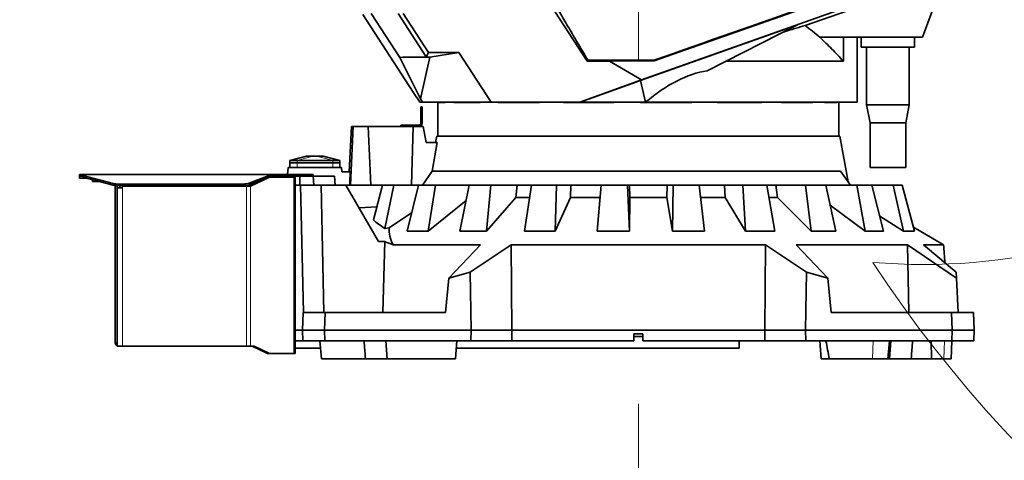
# Model space of a CAD drawing. Header units: millimetres. Extents: x 0 to 14900, y 0 to 10500.
# Tile 4 of 48: x 2740 to 3845, y 4431 to 4925. Entities that reach past the tile are written whole.
import ezdxf

# ---------------------------------------------------------------- set-up
doc = ezdxf.new("R2010")
doc.units = ezdxf.units.MM
doc.header["$LTSCALE"] = 25
doc.styles.add('SLDTEXTSTYLE0', font='TXT', dxfattribs={"width": 0.605})
doc.dimstyles.new('SLDDIMSTYLE0', dxfattribs={"dimtxt": 87.5, "dimasz": 87.5, "dimexe": 0, "dimexo": 0.0625, "dimgap": 21.875, "dimtad": 1, "dimdec": 0, "dimrnd": 1e-09, "dimzin": 12, "dimdsep": 46, "dimtxsty": 'SLDTEXTSTYLE0', "dimsah": 1, "dimcen": 0.09, "dimadec": 0, "dimazin": 3, "dimtfac": 1, "dimtofl": 0, "dimtmove": 0, "dimatfit": 3, "dimfxl": 1, "dimfrac": 2, "dimtolj": 1, "dimtzin": 12, "dimarcsym": 0})
doc.dimstyles.new('SLDDIMSTYLE1', dxfattribs={"dimtxt": 87.5, "dimasz": 87.5, "dimexe": 0, "dimexo": 0.0625, "dimgap": 21.875, "dimtad": 0, "dimtih": 1, "dimtoh": 1, "dimdec": 0, "dimrnd": 1e-09, "dimzin": 12, "dimdsep": 46, "dimtxsty": 'SLDTEXTSTYLE0', "dimsah": 1, "dimcen": 0.09, "dimadec": 0, "dimazin": 3, "dimtfac": 1, "dimtofl": 0, "dimtmove": 0, "dimatfit": 3, "dimfxl": 1, "dimfrac": 2, "dimtolj": 1, "dimtzin": 12, "dimarcsym": 0})

# ---------------------------------------------------------------- blocks, each defined once
blk = doc.blocks.new('_D')
at = {"color": 7, "linetype": 'Continuous', "lineweight": 0}
for p, q in [((2082.1, 5274.6), (2082.1, 3707.1)), ((3433.9, 4493.9), (3433.9, 3707.1)), ((2082.1, 3744.6), (3433.9, 3744.6))]:
    blk.add_line(p, q, dxfattribs=at)
at = {"color": 7, "linetype": 'Continuous', "lineweight": 18}
for points in [[(2082.1, 3744.6), (2169.6, 3732.1), (2169.6, 3757.1)], [(3433.9, 3744.6), (3346.4, 3757.1), (3346.4, 3732.1)]]:
    blk.add_solid(points, dxfattribs=at)
at = {"color": 7, "linetype": 'Continuous', "lineweight": 18, "insert": (2624.3, 3857.4), "char_height": 87.5, "attachment_point": 1, "style": 'SLDTEXTSTYLE0'}
blk.add_mtext('1352', dxfattribs=at)
blk = doc.blocks.new('_D_1')
at = {"color": 7, "linetype": 'Continuous', "lineweight": 0}
for p, q in [((1327.5, 5750), (1327.5, 3457.1)), ((3433.9, 4045.8), (3433.9, 3457.1)), ((1327.5, 3494.6), (3433.9, 3494.6))]:
    blk.add_line(p, q, dxfattribs=at)
at = {"color": 7, "linetype": 'Continuous', "lineweight": 18}
for points in [[(1327.5, 3494.6), (1415, 3482.1), (1415, 3507.1)], [(3433.9, 3494.6), (3346.4, 3507.1), (3346.4, 3482.1)]]:
    blk.add_solid(points, dxfattribs=at)
at = {"color": 7, "linetype": 'Continuous', "lineweight": 18, "insert": (2247, 3607.4), "char_height": 87.5, "attachment_point": 1, "style": 'SLDTEXTSTYLE0'}
blk.add_mtext('2106', dxfattribs=at)
blk = doc.blocks.new('_D_2')
at = {"color": 7, "linetype": 'Continuous', "lineweight": 0}
for p, q in [((4428, 5274.6), (4428, 3674.6)), ((3433.9, 4045.8), (3433.9, 3674.6)), ((4428, 3712.1), (3433.9, 3712.1))]:
    blk.add_line(p, q, dxfattribs=at)
at = {"color": 7, "linetype": 'Continuous', "lineweight": 18}
for points in [[(3433.9, 3712.1), (3521.4, 3699.6), (3521.4, 3724.6)], [(4428, 3712.1), (4340.5, 3724.6), (4340.5, 3699.6)]]:
    blk.add_solid(points, dxfattribs=at)
at = {"color": 7, "linetype": 'Continuous', "lineweight": 18, "insert": (3830.7, 3824.9), "char_height": 87.5, "attachment_point": 1, "style": 'SLDTEXTSTYLE0'}
blk.add_mtext('994', dxfattribs=at)
blk = doc.blocks.new('_D_3')
at = {"color": 7, "linetype": 'Continuous', "lineweight": 0}
for p, q in [((6281.4, 5372.6), (6281.4, 3420.5)), ((3433.9, 4045.8), (3433.9, 3420.5)), ((6281.4, 3458), (3433.9, 3458))]:
    blk.add_line(p, q, dxfattribs=at)
at = {"color": 7, "linetype": 'Continuous', "lineweight": 18}
for points in [[(3433.9, 3458), (3521.4, 3445.5), (3521.4, 3470.5)], [(6281.4, 3458), (6193.9, 3470.5), (6193.9, 3445.5)]]:
    blk.add_solid(points, dxfattribs=at)
at = {"color": 7, "linetype": 'Continuous', "lineweight": 18, "insert": (4723.9, 3570.8), "char_height": 87.5, "attachment_point": 1, "style": 'SLDTEXTSTYLE0'}
blk.add_mtext('2848', dxfattribs=at)
blk = doc.blocks.new('_D_5')
at = {"color": 7, "linetype": 'Continuous', "lineweight": 0}
for p, q in [((3803.9, 7856.4), (6724.2, 7856.4)), ((6686.7, 7856.4), (6686.7, 4544.6)), ((3932.7, 4544.6), (6724.2, 4544.6))]:
    blk.add_line(p, q, dxfattribs=at)
at = {"color": 7, "linetype": 'Continuous', "lineweight": 18}
for points in [[(6686.7, 7856.4), (6674.2, 7768.9), (6699.2, 7768.9)], [(6686.7, 4544.6), (6699.2, 4632.1), (6674.2, 4632.1)]]:
    blk.add_solid(points, dxfattribs=at)
at = {"color": 7, "linetype": 'Continuous', "lineweight": 18, "insert": (6573.9, 6066.8), "char_height": 87.5, "attachment_point": 1, "rotation": 90, "style": 'SLDTEXTSTYLE0'}
blk.add_mtext('3312', dxfattribs=at)

msp = doc.modelspace()

# ---------------------------------------------------------------- linework, layer by layer
at = {"color": 7, "linetype": 'Continuous', "lineweight": 35}
for p, q in [((3818.4838619, 5085.8578334), (3752.8725798, 4905.5923172)), ((3451.4665994, 4879.161723), (3734.6599151, 4978.8503123)), ((3743.3652557, 4966.3643585), (3437.492621, 4857.8248861)), ((3620.9979916, 4918.8083546), (3746.5215311, 4962.5961826)), ((3376.3634824, 4878.7566635), (3335.1763836, 4942.1792339)), ((3124.536926, 4931.1436749), (3185.2898881, 4837.5923172)), ((3166.111522, 4882.9898215), (3133.9642254, 4932.4923172)), ((3164.3627714, 4932.4923172), (3195.9464985, 4883.8576425)), ((3170.0082238, 4932.4923172), (3198.5172171, 4888.5923172)), ((3612.4083057, 4919.6659886), (3436.2913651, 4857.1705652)), ((3511.2165486, 4867.9978212), (3612.4083057, 4919.6659886)), ((3664.0296662, 4905.5923172), (3637.6111688, 4905.5923172)), ((3664.0296662, 4878.6623011), (3664.0296662, 4905.5923172)), ((3752.8725798, 4905.5923172), (3664.0296662, 4905.5923172)), ((3679.3725798, 4905.5923172), (3679.3725798, 4832.5923172)), ((3683.9225798, 4905.5923172), (3683.9225798, 4894.5923172)), ((3743.8225798, 4894.5923172), (3743.8225798, 4905.5923172)), ((3195.9464985, 4883.8576425), (3169.6917863, 4883.4563548)), ((3198.5172171, 4888.5923172), (3195.9464985, 4883.8576425)), ((3232.3382532, 4888.5923172), (3198.5172171, 4888.5923172)), ((3232.3382532, 4888.5923172), (3200.0045032, 4883.4563548)), ((3268.7050785, 4832.5923172), (3232.3382532, 4888.5923172)), ((3743.8225798, 4894.5923172), (3683.9225798, 4894.5923172)), ((3689.8725798, 4894.5923172), (3689.8725798, 4829.5923172)), ((3737.8725798, 4829.5923172), (3737.8725798, 4894.5923172)), ((3169.6917863, 4883.4563548), (3166.111522, 4882.9898215)), ((3166.111522, 4882.9898215), (3189.3872957, 4836.364102)), ((3200.0045032, 4883.4563548), (3169.6917863, 4883.4563548)), ((3200.0045032, 4883.4563548), (3189.3872957, 4836.364102)), ((3377.1094043, 4880.1304808), (3376.3634824, 4878.7566635)), ((3376.3634824, 4878.7566635), (3401.3834101, 4878.7566635)), ((3401.3834101, 4878.7566635), (3451.4665994, 4879.161723)), ((3401.3834101, 4878.7566635), (3437.492621, 4857.8248861)), ((3451.3669538, 4879.7669106), (3433.8725798, 4879.7669106)), ((3451.3669538, 4879.7669106), (3451.4665994, 4879.161723)), ((3664.0296662, 4878.6623011), (3532.1028606, 4878.6623011)), ((3437.492621, 4857.8248861), (3368.1667078, 4832.5923172)), ((3436.2913651, 4857.1705652), (3368.7631838, 4832.5923172)), ((3441.8751081, 4832.5923172), (3436.2913651, 4857.1705652)), ((3185.2898881, 4837.5923172), (3185.5398445, 4837.5923172)), ((3188.7868825, 4832.5923172), (3185.5398445, 4837.5923172)), ((3188.5763303, 4832.5923172), (3188.5763303, 4832.9165391)), ((3188.5763303, 4832.5923172), (3188.7868825, 4832.5923172)), ((3188.7868825, 4832.5923172), (3191.8367214, 4832.5923172)), ((3189.3872957, 4836.364102), (3191.8367214, 4832.5923172)), ((3191.8367214, 4832.5923172), (3268.7050785, 4832.5923172)), ((3208.8725798, 4832.5923172), (3208.8725798, 4794.5923172)), ((3208.8860825, 4832.4097775), (3208.8860825, 4832.5923172)), ((3209.0704725, 4832.5923172), (3208.8860825, 4832.4097775)), ((3217.037481, 4832.4097775), (3208.8860825, 4832.4097775)), ((3217.037481, 4832.4097775), (3217.037481, 4832.5923172)), ((3226.9554613, 4832.4097775), (3226.9554613, 4832.5923172)), ((3227.1490083, 4832.5923172), (3226.9554613, 4832.4097775)), ((3256.5281086, 4832.4097775), (3226.9554613, 4832.4097775)), ((3256.5281086, 4832.4097775), (3256.5281086, 4832.5923172)), ((3368.1667078, 4832.5923172), (3268.7050785, 4832.5923172)), ((3276.5260956, 4832.4097775), (3276.5260956, 4832.5923172)), ((3276.6993339, 4832.5923172), (3276.5260956, 4832.4097775)), ((3323.0178243, 4832.4097775), (3276.5260956, 4832.4097775)), ((3323.0178243, 4832.4097775), (3323.0178243, 4832.5923172)), ((3350.0513058, 4832.4097775), (3350.0513058, 4832.5923172)), ((3350.1778614, 4832.5923172), (3350.0513058, 4832.4097775)), ((3406.3841716, 4832.4097775), (3350.0513058, 4832.4097775)), ((3368.7631838, 4832.5923172), (3368.1667078, 4832.5923172)), ((3368.7631838, 4832.5923172), (3441.8751081, 4832.5923172)), ((3406.3841716, 4832.4097775), (3406.3444629, 4832.5923172)), ((3406.3841716, 4832.4097775), (3406.3841716, 4832.5923172)), ((3436.3375451, 4832.4097775), (3436.3375451, 4832.5923172)), ((3436.3981511, 4832.5923172), (3436.3375451, 4832.4097775)), ((3493.9353798, 4832.4097775), (3436.3375451, 4832.4097775)), ((3679.3725798, 4832.5923172), (3441.8751081, 4832.5923172)), ((3493.9353798, 4832.4097775), (3493.9353798, 4832.5923172)), ((3522.2485158, 4832.4097775), (3522.2485158, 4832.5923172)), ((3572.3425713, 4832.4097775), (3522.2485158, 4832.4097775)), ((3572.3425713, 4832.4097775), (3572.3425713, 4832.5923172)), ((3594.7050514, 4832.4097775), (3594.7050514, 4832.5923172)), ((3629.6689617, 4832.4097775), (3594.7050514, 4832.4097775)), ((3629.6689617, 4832.4097775), (3629.6689617, 4832.5923172)), ((3642.6763011, 4832.4097775), (3642.6763011, 4832.5923172)), ((3657.1871279, 4832.4097775), (3642.6763011, 4832.4097775)), ((3657.1871279, 4832.4097775), (3657.1871279, 4832.5923172)), ((3658.8725798, 4794.5923172), (3658.8725798, 4832.5923172)), ((3689.8725798, 4829.5923172), (3693.8725798, 4809.5923172)), ((3737.8725798, 4829.5923172), (3689.8725798, 4829.5923172)), ((3733.8725798, 4809.5923172), (3737.8725798, 4829.5923172)), ((3189.8725798, 4827.5923172), (3191.3725798, 4827.5923172)), ((3189.8725798, 4825.0923172), (3189.8725798, 4827.5923172)), ((3191.3725798, 4825.0923172), (3189.8725798, 4825.0923172)), ((3189.8725798, 4809.0923172), (3189.8725798, 4825.0923172)), ((3191.3725798, 4827.5923172), (3191.3725798, 4825.0923172)), ((3191.3725798, 4809.0923172), (3191.3725798, 4825.0923172)), ((3167.3725798, 4805.5923172), (3167.3725798, 4807.0923172)), ((3167.3725798, 4807.0923172), (3171.3725798, 4807.0923172)), ((3171.3725798, 4807.0923172), (3171.3725798, 4805.5923172)), ((3171.3725798, 4807.0923172), (3187.8725798, 4807.0923172)), ((3693.8725798, 4809.5923172), (3693.8725798, 4759.5923172)), ((3733.8725798, 4809.5923172), (3693.8725798, 4809.5923172)), ((3733.8725798, 4759.5923172), (3733.8725798, 4809.5923172)), ((3111.8725798, 4805.5923172), (3109.199783, 4754.5923172)), ((3110.8735279, 4739.5923172), (3113.9456981, 4805.5923172)), ((3111.8725798, 4805.5923172), (3113.9456981, 4805.5923172)), ((3113.9456981, 4805.5923172), (3130.8400449, 4805.5923172)), ((3133.4987629, 4739.5923172), (3130.8400449, 4805.5923172)), ((3130.8400449, 4805.5923172), (3181.0984351, 4805.5923172)), ((3179.2512132, 4739.5923172), (3181.0984351, 4805.5923172)), ((3181.0984351, 4805.5923172), (3192.3834455, 4805.5923172)), ((3195.6480339, 4787.5923172), (3192.3834455, 4805.5923172)), ((3208.0254792, 4787.5923172), (3195.6480339, 4787.5923172)), ((3208.0254792, 4787.5923172), (3202.5909289, 4755.3492413)), ((3207.5705637, 4794.5923172), (3206.3362748, 4787.5923172)), ((3207.5705637, 4794.5923172), (3660.1745958, 4794.5923172)), ((3669.2038052, 4743.3851265), (3660.1745958, 4794.5923172)), ((3042.8625798, 4759.5923172), (3042.8625798, 4764.5923172)), ((3042.8625798, 4764.5923172), (3050.8625798, 4764.5923172)), ((3061.3725798, 4772.0923172), (3042.8725798, 4767.0923172)), ((3042.8725798, 4767.0923172), (3050.8725798, 4767.0923172)), ((3042.8725798, 4767.0923172), (3042.8725798, 4764.5923172)), ((3050.8625798, 4764.5923172), (3090.8825798, 4764.5923172)), ((3050.8725798, 4767.0923172), (3090.8725798, 4767.0923172)), ((3061.3725815, 4772.0923172), (3061.625216, 4772.0923172)), ((3061.625216, 4772.0923172), (3068.6962838, 4772.0923172)), ((3068.6962838, 4772.0923172), (3073.0488757, 4772.0923172)), ((3073.0488757, 4772.0923172), (3080.1199435, 4772.0923172)), ((3080.1199435, 4772.0923172), (3080.3725798, 4772.0923172)), ((3098.8725798, 4767.0923172), (3080.3725798, 4772.0923172)), ((3090.8725798, 4767.0923172), (3098.8725798, 4767.0923172)), ((3090.8825798, 4764.5923172), (3098.8825798, 4764.5923172)), ((3098.8725798, 4767.0923172), (3098.8725798, 4764.5923172)), ((3098.8825798, 4764.5923172), (3098.8825798, 4759.5923172)), ((2806.8725798, 4749.5923172), (2806.8725798, 4751.5923172)), ((2806.8725798, 4751.5923172), (2809.6805763, 4751.5923172)), ((2809.6805763, 4751.5923172), (2810.5294672, 4751.2175484)), ((2809.6805763, 4751.5923172), (3021.8725798, 4751.5923172)), ((2809.6805763, 4751.5923172), (2809.6805763, 4749.5923172)), ((3021.8725798, 4751.5923172), (3021.8725798, 4749.5923172)), ((3021.8725798, 4751.5923172), (3055.9436476, 4751.5923172)), ((3040.3131653, 4751.5923172), (3040.8725798, 4759.5923172)), ((3100.8725798, 4759.5923172), (3040.8725798, 4759.5923172)), ((3055.9436476, 4751.5923172), (3058.8725798, 4751.5923172)), ((3058.8725798, 4751.5923172), (3058.8725798, 4749.5923172)), ((3058.8725798, 4751.5923172), (3061.8015119, 4751.5923172)), ((3061.8015119, 4751.5923172), (3065.9436476, 4751.5923172)), ((3065.9436476, 4751.5923172), (3068.8725798, 4751.5923172)), ((3068.8725798, 4751.5923172), (3068.8725798, 4749.5923172)), ((3101.2222138, 4754.5923172), (3100.8725798, 4759.5923172)), ((3110.6214009, 4754.5923172), (3101.2222138, 4754.5923172)), ((3191.7408492, 4739.5923172), (3202.5909289, 4755.3492413)), ((3202.5909289, 4755.3492413), (3660.802677, 4755.3492413)), ((3660.802677, 4755.3492413), (3671.8670926, 4739.5923172)), ((3733.8725798, 4759.5923172), (3693.8725798, 4759.5923172)), ((2809.6805763, 4749.5923172), (2806.8725798, 4749.5923172)), ((2806.8725798, 4747.5923172), (2806.8725798, 4749.5923172)), ((2814.6328392, 4747.5923172), (2806.8725798, 4747.5923172)), ((2809.6805763, 4749.5923172), (2810.5294672, 4749.4049328)), ((2810.5294672, 4749.4049328), (2810.5294672, 4751.2175484)), ((2816.272601, 4748.9220449), (2844.4405526, 4741.4818632)), ((2816.272601, 4747.1094293), (2844.4405526, 4739.6692476)), ((2821.3475798, 4745.7689426), (2821.3475798, 4743.5123172)), ((2829.8909888, 4743.5123172), (2821.3475798, 4743.5123172)), ((2849.740542, 4740.8394762), (2990.4308303, 4740.8394762)), ((3010.3290098, 4745.1708734), (2996.3737847, 4738.5923172)), ((2997.1462597, 4741.9342027), (3021.3833538, 4751.2175484)), ((2997.1462597, 4740.1215872), (3021.3833538, 4749.4049328)), ((3019.1640127, 4748.3357337), (2998.4951051, 4738.5923172)), ((3019.2617652, 4748.5923172), (3020.2820467, 4748.5923172)), ((3047.1139001, 4748.5923172), (3020.2820467, 4748.5923172)), ((3021.3833538, 4749.4049328), (3021.3833538, 4751.2175484)), ((3021.3833538, 4749.4049328), (3021.8725798, 4749.5923172)), ((3021.8725798, 4749.5923172), (3055.9436476, 4749.5923172)), ((3045.8712594, 4749.5923172), (3045.8712594, 4748.5923172)), ((3047.1139001, 4748.5923172), (3048.8712594, 4748.5923172)), ((3048.8498163, 4749.5923172), (3048.8498163, 4748.5923172)), ((3048.8712594, 4749.5923172), (3048.8712594, 4748.5923172)), ((3048.8712594, 4748.5923172), (3048.8712594, 4550.5923172)), ((3053.8725798, 4749.5923172), (3053.8725798, 4739.5923172)), ((3058.8725798, 4749.5923172), (3055.9436476, 4749.5923172)), ((3061.8015119, 4749.5923172), (3058.8725798, 4749.5923172)), ((3061.8015119, 4749.5923172), (3065.9436476, 4749.5923172)), ((3068.8725798, 4749.5923172), (3065.9436476, 4749.5923172)), ((3069.7474664, 4739.5923172), (3068.8725798, 4749.5923172)), ((3092.8725798, 4749.5923172), (3068.8725798, 4749.5923172)), ((3093.7474664, 4739.5923172), (3092.8725798, 4749.5923172)), ((2846.8725798, 4738.6964785), (2846.8725798, 4739.2043958)), ((2846.8725798, 4738.6964785), (2846.8725798, 4562.5923172)), ((2848.8725798, 4739.0428099), (2848.8725798, 4738.6964785)), ((2848.8725798, 4738.6964785), (2848.8725798, 4562.5923172)), ((2848.8725798, 4736.5923172), (2853.8725798, 4736.5923172)), ((2849.740542, 4739.0268607), (2990.4308303, 4739.0268607)), ((2851.8725798, 4739.0268607), (2851.8725798, 4736.5923172)), ((2994.2524644, 4738.5923172), (2855.8725798, 4738.5923172)), ((2994.2524644, 4738.5923172), (2998.4951051, 4738.5923172)), ((3048.8725798, 4739.5923172), (3048.8725798, 4576.5923172)), ((3048.8725798, 4739.5923172), (3054.8725798, 4739.5923172)), ((3054.8725798, 4739.5923172), (3057.9768256, 4596.5923172)), ((3077.8602286, 4739.5923172), (3054.8725798, 4739.5923172)), ((3080.9644745, 4596.5923172), (3077.8602286, 4739.5923172)), ((3105.7884142, 4739.5923172), (3077.8602286, 4739.5923172)), ((3142.3472342, 4676.2705835), (3105.7884142, 4739.5923172)), ((3105.7884142, 4739.5923172), (3146.9550235, 4739.5923172)), ((3146.9550235, 4739.5923172), (3136.5061413, 4700.5583834)), ((3159.5264121, 4739.5923172), (3146.9550235, 4739.5923172)), ((3149.2064304, 4691.0384844), (3159.5264121, 4739.5923172)), ((3159.5264121, 4739.5923172), (3187.111959, 4739.5923172)), ((3187.111959, 4739.5923172), (3174.4770701, 4687.9867981)), ((3206.2326018, 4739.5923172), (3187.111959, 4739.5923172)), ((3197.9227728, 4687.9867981), (3206.2326018, 4739.5923172)), ((3206.2326018, 4739.5923172), (3244.0852229, 4739.5923172)), ((3244.0852229, 4739.5923172), (3233.4881625, 4687.9867981)), ((3268.4520798, 4739.5923172), (3244.0852229, 4739.5923172)), ((3263.3667647, 4687.9867981), (3268.4520798, 4739.5923172)), ((3268.4520798, 4739.5923172), (3297.8008782, 4739.5923172)), ((3296.4162837, 4725.5524967), (3297.8008782, 4739.5923172)), ((3297.8008782, 4739.5923172), (3313.9890953, 4739.5923172)), ((3313.9921817, 4739.5923172), (3306.1551218, 4687.9867981)), ((3341.9446915, 4739.5923172), (3313.9921817, 4739.5923172)), ((3340.4304461, 4687.9867981), (3341.9446915, 4739.5923172)), ((3341.9446915, 4739.5923172), (3358.2544781, 4739.5923172)), ((3357.8419109, 4725.5524967), (3358.2544781, 4739.5923172)), ((3358.2544781, 4739.5923172), (3392.0517813, 4739.5923172)), ((3392.0687914, 4739.5923172), (3387.5258148, 4687.9867981)), ((3421.7020369, 4739.5923172), (3392.0687914, 4739.5923172)), ((3421.7020369, 4739.5923172), (3423.8613267, 4739.5923172)), ((3423.8620546, 4687.9867981), (3421.7020369, 4739.5923172)), ((3424.4489026, 4725.5524967), (3423.8613267, 4739.5923172)), ((3423.8613267, 4739.5923172), (3466.0533169, 4739.5923172)), ((3465.7980271, 4725.5524967), (3466.0533169, 4739.5923172)), ((3466.0533169, 4739.5923172), (3472.9942602, 4739.5923172)), ((3472.9942602, 4739.5923172), (3472.0549632, 4687.9867981)), ((3502.2887846, 4739.5923172), (3472.9942602, 4739.5923172)), ((3507.9758637, 4687.9867981), (3502.2887846, 4739.5923172)), ((3502.3294354, 4739.5923172), (3530.4279772, 4739.5923172)), ((3531.1710326, 4725.5524967), (3530.4279772, 4739.5923172)), ((3530.4279772, 4739.5923172), (3551.2536511, 4739.5923172)), ((3551.2536511, 4739.5923172), (3553.9820453, 4687.9867981)), ((3578.2130811, 4739.5923172), (3551.2536511, 4739.5923172)), ((3587.0396566, 4687.9867981), (3578.2130811, 4739.5923172)), ((3578.3083695, 4739.5923172), (3588.2225467, 4739.5923172)), ((3589.9133095, 4725.5524967), (3588.2225467, 4739.5923172)), ((3588.2225467, 4739.5923172), (3621.5137161, 4739.5923172)), ((3621.5137161, 4739.5923172), (3627.7238658, 4687.9867981)), ((3644.3008109, 4739.5923172), (3621.5137161, 4739.5923172)), ((3655.6653662, 4687.9867981), (3644.3008109, 4739.5923172)), ((3644.3008109, 4739.5923172), (3678.9863476, 4739.5923172)), ((3678.9863476, 4739.5923172), (3688.2550415, 4687.9867981)), ((3696.0482045, 4739.5923172), (3678.9863476, 4739.5923172)), ((3709.176264, 4687.9867981), (3696.0482045, 4739.5923172)), ((3696.0482045, 4739.5923172), (3719.754881, 4739.5923172)), ((3719.754881, 4739.5923172), (3731.4504729, 4687.9867981)), ((3729.9287625, 4739.5923172), (3719.754881, 4739.5923172)), ((3743.9256707, 4687.9867981), (3729.9287625, 4739.5923172)), ((3240.5734676, 4722.4907862), (3197.9227728, 4687.9867981)), ((3296.4162837, 4725.5524967), (3263.3667647, 4687.9867981)), ((3311.7979693, 4725.5524967), (3296.4162837, 4725.5524967)), ((3357.8419109, 4725.5524967), (3340.4304461, 4687.9867981)), ((3390.8041226, 4725.5524967), (3357.8419109, 4725.5524967)), ((3424.4489026, 4725.5524967), (3423.8620546, 4687.9867981)), ((3465.7980271, 4725.5524967), (3424.4489026, 4725.5524967)), ((3472.0549632, 4687.9867981), (3465.7980271, 4725.5524967)), ((3531.1710326, 4725.5524967), (3503.8834456, 4725.5524967)), ((3553.9820453, 4687.9867981), (3531.1710326, 4725.5524967)), ((3589.9133095, 4725.5524967), (3580.7107146, 4725.5524967)), ((3627.7238658, 4687.9867981), (3589.9133095, 4725.5524967)), ((3140.4789403, 4715.3995854), (3120.5156367, 4714.0840195)), ((3179.5000639, 4708.5025467), (3154.3514937, 4691.8280976)), ((3688.2550415, 4687.9867981), (3649.240184, 4717.1630268)), ((3731.4504729, 4687.9867981), (3704.8912946, 4704.8307247)), ((3154.3514937, 4691.8280976), (3149.2064304, 4691.0384844)), ((3174.4770701, 4687.9867981), (3197.9227728, 4687.9867981)), ((3233.4881625, 4687.9867981), (3263.3667647, 4687.9867981)), ((3306.1551218, 4687.9867981), (3340.4304461, 4687.9867981)), ((3387.5258148, 4687.9867981), (3423.8620546, 4687.9867981)), ((3472.0549632, 4687.9867981), (3507.9758637, 4687.9867981)), ((3553.9820453, 4687.9867981), (3587.0396566, 4687.9867981)), ((3627.7238658, 4687.9867981), (3655.6653662, 4687.9867981)), ((3688.2550415, 4687.9867981), (3709.176264, 4687.9867981)), ((3731.4504729, 4687.9867981), (3743.9256707, 4687.9867981)), ((3742.7056792, 4692.4848125), (3776.497907, 4672.6826462)), ((3142.3472342, 4676.2705835), (3149.3959032, 4676.2705835)), ((3147.2608185, 4596.5923172), (3149.3959032, 4676.2705835)), ((3158.5667582, 4672.6826462), (3256.5857634, 4672.6826462)), ((3256.5857634, 4672.6826462), (3221.0748419, 4635.0270581)), ((3244.9966745, 4641.9835458), (3291.2111245, 4672.6826462)), ((3291.8726317, 4576.5923172), (3291.2111245, 4672.6826462)), ((3291.2111245, 4672.6826462), (3576.534035, 4672.6826462)), ((3576.534035, 4672.6826462), (3622.748485, 4641.9835458)), ((3611.1593961, 4672.6826462), (3736.0383542, 4672.6826462)), ((3646.6703176, 4635.0270581), (3611.1593961, 4672.6826462)), ((3736.0383542, 4672.6826462), (3790.8101448, 4635.0270581)), ((3736.0383542, 4672.6826462), (3737.4108338, 4596.5923172)), ((3753.8452031, 4672.6826462), (3776.497907, 4672.6826462)), ((3790.4455707, 4641.9835458), (3753.8452031, 4672.6826462)), ((3221.0748419, 4635.0270581), (3244.9966745, 4641.9835458)), ((3244.9966745, 4641.9835458), (3246.1371617, 4576.5923172)), ((3622.748485, 4641.9835458), (3621.6079979, 4576.5923172)), ((3622.748485, 4641.9835458), (3646.6703176, 4635.0270581)), ((3790.8101448, 4635.0270581), (3790.4455707, 4641.9835458)), ((3221.0748419, 4635.0270581), (3217.4982738, 4596.5923172)), ((3646.6703176, 4635.0270581), (3650.2468857, 4596.5923172)), ((3790.8101448, 4635.0270581), (3792.8244242, 4596.5923172)), ((3056.8725798, 4576.5923172), (3057.9207353, 4596.5923172)), ((3057.9207353, 4596.5923172), (3082.30674, 4596.5923172)), ((3082.30674, 4596.5923172), (3081.8725798, 4576.5923172)), ((3082.30674, 4596.5923172), (3217.4982738, 4596.5923172)), ((3650.2468857, 4596.5923172), (3785.4384195, 4596.5923172)), ((3785.8725798, 4576.5923172), (3785.4384195, 4596.5923172)), ((3785.4384195, 4596.5923172), (3809.8244242, 4596.5923172)), ((3809.8244242, 4596.5923172), (3810.8725798, 4576.5923172)), ((3056.8725798, 4576.5923172), (3048.8725798, 4576.5923172)), ((3048.8725798, 4576.5923172), (3048.8725798, 4564.5923172)), ((3057.5014731, 4564.5923172), (3056.8725798, 4576.5923172)), ((3081.8725798, 4576.5923172), (3056.8725798, 4576.5923172)), ((3081.8725798, 4576.5923172), (3246.1371617, 4576.5923172)), ((3081.8725798, 4576.5923172), (3082.1330759, 4564.5923172)), ((3246.1371617, 4576.5923172), (3245.9278699, 4564.5923172)), ((3246.1371617, 4576.5923172), (3291.8726317, 4576.5923172)), ((3291.7887929, 4564.5923172), (3291.8726317, 4576.5923172)), ((3291.8726317, 4576.5923172), (3575.8725278, 4576.5923172)), ((3575.8725278, 4576.5923172), (3621.6079979, 4576.5923172)), ((3575.8725278, 4576.5923172), (3575.9563666, 4564.5923172)), ((3621.6079979, 4576.5923172), (3621.8172896, 4564.5923172)), ((3621.6079979, 4576.5923172), (3785.8725798, 4576.5923172)), ((3785.6120836, 4564.5923172), (3785.8725798, 4576.5923172)), ((3810.8725798, 4576.5923172), (3785.8725798, 4576.5923172)), ((3810.8725798, 4576.5923172), (3810.2436864, 4564.5923172)), ((3048.8725798, 4564.5923172), (3057.5014731, 4564.5923172)), ((3082.1330759, 4564.5923172), (3057.5014731, 4564.5923172)), ((3076.5312436, 4564.5923172), (3078.2810169, 4544.5923172)), ((3245.9278699, 4564.5923172), (3082.1330759, 4564.5923172)), ((3150.3680082, 4564.5923172), (3152.1177814, 4544.5923172)), ((3228.6182349, 4544.5923172), (3230.3680082, 4564.5923172)), ((3291.7887929, 4564.5923172), (3245.9278699, 4564.5923172)), ((3291.7887929, 4564.5923172), (3428.8725798, 4564.5923172)), ((3428.8725798, 4572.5923172), (3438.8725798, 4572.5923172)), ((3428.8725798, 4572.5923172), (3428.8725798, 4564.5923172)), ((3438.8725798, 4569.5923172), (3428.8725798, 4569.5923172)), ((3438.8725798, 4564.5923172), (3438.8725798, 4572.5923172)), ((3438.8725798, 4564.5923172), (3575.9563666, 4564.5923172)), ((3546.8725798, 4564.5923172), (3546.8725798, 4556.4923172)), ((3621.8172896, 4564.5923172), (3575.9563666, 4564.5923172)), ((3785.6120836, 4564.5923172), (3621.8172896, 4564.5923172)), ((3637.3771514, 4564.5923172), (3639.1269246, 4544.5923172)), ((3713.8219898, 4544.5923172), (3715.7296652, 4564.5923172)), ((3715.6273781, 4544.5923172), (3717.3771514, 4564.5923172)), ((3762.5754599, 4564.5923172), (3762.8265639, 4544.5923172)), ((3784.7727533, 4544.5923172), (3785.8209089, 4564.5923172)), ((3810.2436864, 4564.5923172), (3785.6120836, 4564.5923172)), ((2848.8725798, 4559.1282156), (2848.8725798, 4558.5923172)), ((2854.8725798, 4558.5923172), (2848.8725798, 4558.5923172)), ((2848.8847018, 4562.3724511), (2848.8847018, 4559.1212452)), ((2994.2524644, 4558.5923172), (2854.8725798, 4558.5923172)), ((2998.4951051, 4558.5923172), (2994.2524644, 4558.5923172)), ((3002.7377458, 4558.5923172), (2998.4951051, 4558.5923172)), ((3000.6164254, 4558.5923172), (3017.0426923, 4550.8489007)), ((3002.7377458, 4558.5923172), (3019.1640127, 4550.8489007)), ((3077.2399018, 4556.4923172), (3048.8712594, 4556.4923172)), ((3546.8725798, 4556.4923172), (3229.65935, 4556.4923172)), ((3020.2820467, 4550.5923172), (3018.1607263, 4550.5923172)), ((3020.2820467, 4550.5923172), (3047.1139001, 4550.5923172)), ((3048.8712594, 4550.5923172), (3047.1139001, 4550.5923172)), ((3127.7015856, 4544.5923172), (3078.2810169, 4544.5923172)), ((3127.4465099, 4547.4828553), (3127.6993992, 4544.5923172)), ((3152.1177814, 4544.5923172), (3127.6993992, 4544.5923172)), ((3228.6182349, 4544.5923172), (3152.1177814, 4544.5923172)), ((3648.162754, 4544.5923172), (3639.1269246, 4544.5923172)), ((3648.162754, 4544.5923172), (3696.5981911, 4544.5923172)), ((3696.5981911, 4544.5923172), (3713.8219898, 4544.5923172)), ((3715.6273781, 4544.5923172), (3713.8219898, 4544.5923172)), ((3740.0457603, 4544.5923172), (3715.6273781, 4544.5923172)), ((3762.8265639, 4544.5923172), (3740.0435739, 4544.5923172)), ((3740.0457603, 4544.5923172), (3740.2986497, 4547.4828553)), ((3762.8265639, 4544.5923172), (3776.7393893, 4544.5923172)), ((3776.7393893, 4544.5923172), (3784.7727533, 4544.5923172))]:
    msp.add_line(p, q, dxfattribs=at)
at = {"color": 8, "linetype": 'Continuous', "lineweight": 18}
for p, q in [((3433.8725798, 4879.7669106), (3433.8725798, 4943.9625138)), ((3042.8725798, 4767.0923172), (3061.625216, 4772.0923172)), ((3050.8625798, 4764.5923172), (3050.8625798, 4759.5923172)), ((3050.8725798, 4767.0923172), (3068.6962838, 4772.0923172)), ((3050.8725798, 4767.0923172), (3050.8725798, 4764.5923172)), ((3090.8725798, 4767.0923172), (3073.0488757, 4772.0923172)), ((3098.8725798, 4767.0923172), (3080.1199435, 4772.0923172)), ((3090.8725798, 4767.0923172), (3090.8725798, 4764.5923172)), ((3090.8825798, 4759.5923172), (3090.8825798, 4764.5923172)), ((3055.9436476, 4749.5923172), (3055.9436476, 4751.5923172)), ((3061.8015119, 4751.5923172), (3061.8015119, 4749.5923172)), ((3065.9436476, 4749.5923172), (3065.9436476, 4751.5923172)), ((2810.5294672, 4751.2175484), (3021.3833538, 4751.2175484)), ((2816.272601, 4748.9220449), (2816.272601, 4747.1094293)), ((2844.4405526, 4739.6692476), (2844.4405526, 4741.4818632)), ((2849.740542, 4740.8394762), (2849.740542, 4739.0268607)), ((2990.4308303, 4739.0268607), (2990.4308303, 4740.8394762)), ((2997.1462597, 4741.9342027), (2997.1462597, 4740.1215872)), ((3019.1640127, 4748.3357337), (3018.5918732, 4748.3357337)), ((3044.9925798, 4749.5923172), (3044.9925798, 4748.5923172)), ((3047.1139001, 4748.5923172), (3047.1139001, 4550.5923172)), ((2848.8725798, 4738.6964785), (2846.8725798, 4738.6964785)), ((2854.8725798, 4739.0268607), (2854.8725798, 4737.5923172)), ((2854.8725798, 4737.5923172), (2854.8725798, 4558.5923172)), ((2994.2524644, 4739.3476501), (2994.2524644, 4738.5923172)), ((2994.2524644, 4738.5923172), (2994.2524644, 4558.5923172)), ((2996.3737847, 4739.8541494), (2996.3737847, 4738.5923172)), ((2998.4951051, 4738.5923172), (2998.4951051, 4558.5923172)), ((3696.5981911, 4544.5923172), (3697.2357096, 4564.5923172)), ((3776.7393893, 4544.5923172), (3777.571375, 4564.5923172)), ((2848.8725798, 4562.5923172), (2846.8725798, 4562.5923172)), ((3017.0426923, 4550.8489007), (3019.1640127, 4550.8489007))]:
    msp.add_line(p, q, dxfattribs=at)
at = {"color": 7, "linetype": 'Continuous', "lineweight": 35, "flags": 128}
msp.add_lwpolyline([(3576.534035, 4672.6826462), (3576.205498, 4624.5499148), (3575.8725278, 4576.5923172)], dxfattribs=at)
at = {"color": 7, "linetype": 'Continuous', "lineweight": 18}
for centre, radius, start, end in [((3753.8725798, 5324.5923172), 1671.7300171, 98.5950103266, 211.4049896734), ((3753.8725798, 5324.5923172), 674.1037546, 265.1673008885, 55.1673008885), ((4874.5916151, 5422.6425278), 1406.789341, 213.1733009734, 5)]:
    msp.add_arc(centre, radius, start, end, dxfattribs=at)
at = {"color": 7, "linetype": 'Continuous', "lineweight": 35}
for centre, radius, start, end in [((3187.8725798, 4809.0923172), 2, 270, 0), ((3187.8725798, 4809.0923172), 3.5, 270, 0), ((2821.6532456, 4770.7160535), 22.4483885, 240.2955052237, 256.1317806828), ((2821.6532456, 4768.9034379), 22.4483885, 240.2955052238, 256.1317806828), ((2849.6060864, 4761.9150308), 21.0759834, 255.8127887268, 270.3655248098), ((2990.7269934, 4760.1674514), 19.3302441, 269.1221238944, 289.3953193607), ((3020.2935005, 4745.9782628), 2.6140795, 90.2510462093, 115.5995446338), ((2849.6060864, 4760.1024152), 21.0759834, 255.8127887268, 270.3655248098), ((2855.8725798, 4737.5923172), 1, 90, 179.9999999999), ((2990.7269934, 4758.3548358), 19.3302441, 269.1221238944, 289.3953193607), ((2850.8725798, 4562.5923172), 4, 180, 240.2002947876), ((2850.8725798, 4562.5923172), 2, 179.9999999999, 186.3114570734), ((3018.1721801, 4553.2063716), 2.6140795, 244.4004553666, 269.7489537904), ((3020.2935005, 4553.2063716), 2.6140795, 244.4004553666, 269.7489537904)]:
    msp.add_arc(centre, radius, start, end, dxfattribs=at)
for centre, major_axis, ratio, start_param, end_param in [((1440.3519055, 4248.6724402), (3243.7011487, 1094.9241264), 0.0167612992, 5.3754299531, 5.4451560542), ((3433.8725798, 4254.4458289), (104.6578472, 613.4239628), 0.3620241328, 0.1198980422, 0.4078012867), ((3433.8725798, -2194.474682), (0, 9851.1278738), 0.0462945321, 0.7877973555, 0.7899432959), ((3433.8725798, 4727.9100993), (312.2046157, 0), 0.2875955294, 3.4511355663, 3.5647583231), ((3433.8725798, 4688.9218067), (279.6594807, 0), 0.3303721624, 3.1101312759, 3.3182747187), ((3433.8725798, 4733.3129038), (347.118527, 0), 0.2867777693, 3.7517854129, 3.7964782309), ((3506.7634811, 1035.9118996), (-122.2521251, 6182.8560454), 0.0682328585, 5.3358578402, 5.339873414)]:
    msp.add_ellipse(centre, major_axis=major_axis, ratio=ratio, start_param=start_param, end_param=end_param, dxfattribs=at)
for points, knots in [([(3339.4060782, 4944.6143539), (3342.2504939, 4939.6536162), (3347.946725, 4929.719235), (3357.19658, 4913.8377507), (3366.8744301, 4897.3626583), (3373.6955116, 4885.8783024), (3377.1094043, 4880.1304808)], [0, 0, 0, 0, 0.2485276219, 0.4977018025, 0.748604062, 1, 1, 1, 1]), ([(3596.1758175, 4911.3777353), (3598.4997626, 4912.0973377), (3603.1527295, 4913.5381145), (3609.5677718, 4915.4771402), (3615.5965919, 4917.2642989), (3619.1961496, 4918.2932762), (3620.9979916, 4918.8083546)], [0, 0, 0, 0, 0.2486097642, 0.497762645, 0.7485934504, 1, 1, 1, 1]), ([(3637.6111688, 4905.5923172), (3634.895875, 4907.8684614), (3629.462687, 4912.4229297), (3623.8204569, 4916.6792006), (3620.9979916, 4918.8083546)], [0, 0, 0, 0, 0.4997606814, 1, 1, 1, 1]), ([(3637.6111688, 4905.5923172), (3642.1361455, 4901.2581777), (3651.1941011, 4892.5822338), (3659.7486254, 4883.3050107), (3664.0296662, 4878.6623011)], [0, 0, 0, 0, 0.499558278, 1, 1, 1, 1]), ([(3433.8725798, 4879.7669106), (3429.1392385, 4879.7711839), (3419.6552246, 4879.7797462), (3405.4230017, 4879.8506432), (3391.1926306, 4879.961022), (3381.8097001, 4880.0739237), (3377.1094043, 4880.1304808)], [0, 0, 0, 0, 0.247686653, 0.4962802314, 0.747666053, 1, 1, 1, 1]), ([(2854.8725798, 4737.5923172), (2854.8615316, 4737.4799217), (2854.8394348, 4737.2551271), (2854.6671642, 4736.955624), (2854.4143049, 4736.7300858), (2854.1330097, 4736.6096821), (2853.9477736, 4736.597331), (2853.8725798, 4736.5923172)], [0, 0, 0, 0, 0.2140405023, 0.4280875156, 0.6418685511, 0.8546217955, 1, 1, 1, 1]), ([(3127.4517168, 4547.4833108), (3127.2448524, 4549.8510172), (3126.746932, 4555.5500597), (3126.287008, 4561.2565989), (3126.0181626, 4564.5923172)], [0, 0, 0, 0, 0.4154568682, 1, 1, 1, 1]), ([(3644.4651874, 4564.5923172), (3645.0740042, 4561.2606312), (3646.29172, 4554.5968099), (3647.539048, 4547.927298), (3648.162754, 4544.5923172)], [0, 0, 0, 0, 0.4999662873, 1, 1, 1, 1]), ([(3740.2934427, 4547.4833108), (3740.5003072, 4549.8510172), (3740.9982275, 4555.5500597), (3741.4581515, 4561.2565989), (3741.7269969, 4564.5923172)], [0, 0, 0, 0, 0.4154568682, 1, 1, 1, 1])]:
    msp.add_open_spline(points, degree=3, knots=knots, dxfattribs=at)
msp.add_open_spline([(3021.3833538, 4751.2175484), (3021.4648914, 4751.3262941), (3021.6279668, 4751.5437855), (3021.7910421, 4751.57614), (3021.8725798, 4751.5923172)], degree=3, dxfattribs=at)

# ---------------------------------------------------------------- dimensions: what is measured, and where the dimension line sits
at = {"color": 7, "linetype": 'Continuous', "lineweight": 18}
dim = msp.add_linear_dim(base=(6686.6938051, 4544.5923172), p1=(3753.8725798, 7856.3816582), p2=(3882.6725798, 4544.5923172), angle=90, dimstyle='SLDDIMSTYLE0', dxfattribs=at)
dim.commit()
dim.dimension.update_dxf_attribs({"geometry": '_D_5', "text_midpoint": (6686.6938051, 6200.4869877), "dimtype": 160})
for base, p1, dimstyle, picture, middle in [((3433.8725798, 3561.736414), (1327.4869783, 5800.0378617), 'SLDDIMSTYLE1', '_D_1', (2380.679779, 3561.736414)), ((3433.8725798, 3458.0068918), (6281.3809561, 5422.6425278), 'SLDDIMSTYLE0', '_D_3', (4857.6267679, 3458.0068918)), ((3433.8725798, 3744.5923172), (2082.1425627, 5324.5923172), 'SLDDIMSTYLE0', '_D', (2758.0075712, 3744.5923172)), ((3433.8725798, 3712.0923172), (4427.9763344, 5324.5923172), 'SLDDIMSTYLE0', '_D_2', (3930.9244571, 3712.0923172))]:
    dim = msp.add_linear_dim(base=base, p1=p1, p2=(3433.8725798, 4095.7923172), dimstyle=dimstyle, dxfattribs=at)
    dim.commit()
    dim.dimension.update_dxf_attribs({"geometry": picture, "text_midpoint": middle, "dimtype": 160})

doc.saveas('drawing.dxf')
